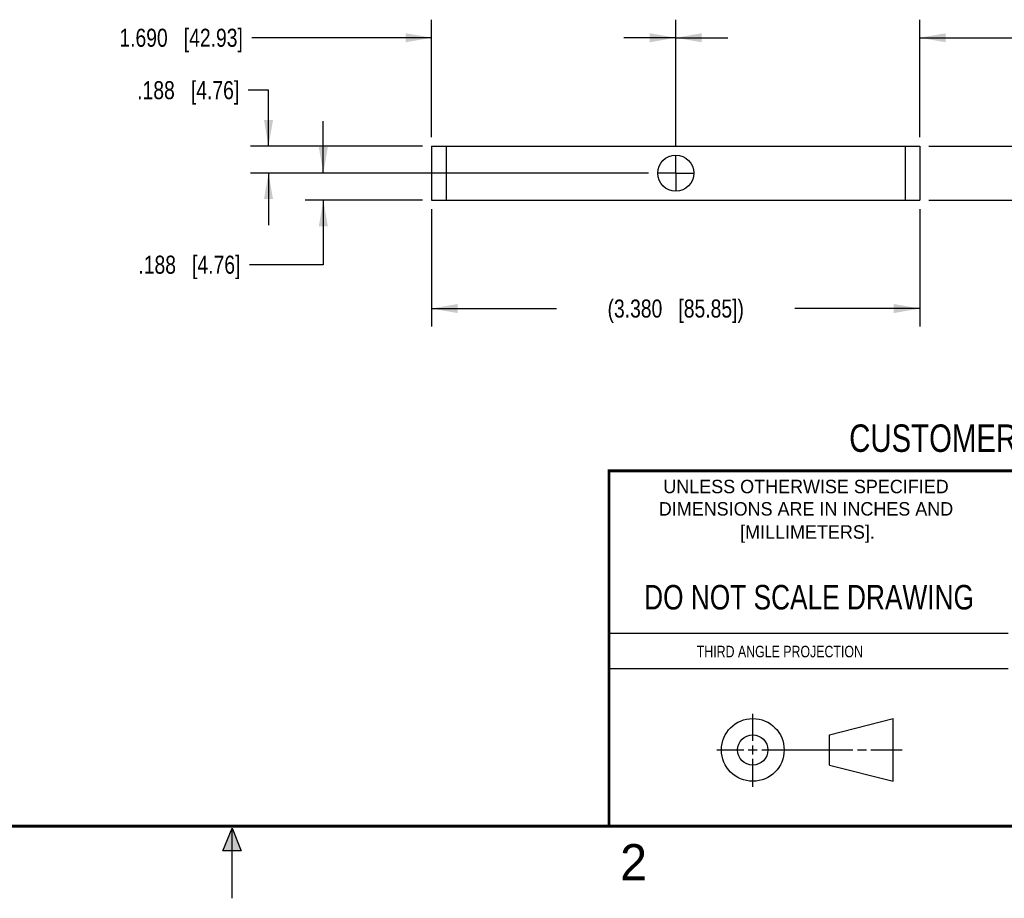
# Model space of a CAD drawing. Header units: inches. Extents: x 0 to 22, y 0 to 17.
# Tile 2 of 9: x 9.5 to 16.3, y 0 to 6.1. Entities that reach past the tile are written whole.
import ezdxf

# ---------------------------------------------------------------- set-up
doc = ezdxf.new("R2010")
doc.units = ezdxf.units.IN
doc.header["$LTSCALE"] = 1.21
doc.header["$MEASUREMENT"] = 0
doc.linetypes.add('CENTER', pattern=[0.6, 0.375, -0.075, 0.075, -0.075])
doc.layers.get('0').update_dxf_attribs({"linetype": 'CONTINUOUS'})
doc.layers.add('DEFAULT_1', color=7, linetype='CENTER')
doc.layers.add('DIMENSIONS', color=7, linetype='CONTINUOUS')
doc.styles.get("Standard").update_dxf_attribs({"font": 'txt', "width": 0.8})
doc.styles.add('TEXTSTYLE_2', font='txt')
doc.dimstyles.new('DIMSTYLE_1', dxfattribs={"dimtxt": 0.125, "dimasz": 0.18, "dimexe": 0.18, "dimexo": 0.0625, "dimgap": 0.09, "dimtad": 0, "dimtih": 1, "dimtoh": 1, "dimdec": 3, "dimzin": 4, "dimdsep": 46, "dimtxsty": 'STANDARD', "dimblk": '_FILLED', "dimblk1": '_FILLED', "dimblk2": '_FILLED', "dimcen": 0.09, "dimadec": 0, "dimazin": 0, "dimtp": 0.01, "dimtm": 0.01, "dimtfac": 1, "dimtdec": 3, "dimtofl": 0, "dimtmove": 0, "dimatfit": 3, "dimldrblk": '_FILLED', "dimfxl": 1, "dimtolj": 1, "dimtzin": 4, "dimarcsym": 0})

# ---------------------------------------------------------------- blocks, each defined once
blk = doc.blocks.new('_FILLED')
at = {"color": 0, "linetype": 'BYBLOCK'}
blk.add_solid([(0, 0), (-1, 0.174), (-1, -0.174)], dxfattribs=at)
blk = doc.blocks.new('*D5')
at = {"layer": 'DIMENSIONS', "color": 2, "linetype": 'CONTINUOUS'}
for p, q in [((12.3822, 4.771), (12.3822, 3.9585)), ((15.7622, 4.771), (15.7622, 3.9585)), ((12.3822, 4.0835), (13.2472, 4.0835)), ((15.7622, 4.0835), (14.8972, 4.0835))]:
    blk.add_line(p, q, dxfattribs=at)
at = {"layer": 'DIMENSIONS', "color": 2, "linetype": 'CONTINUOUS', "xscale": 0.18, "yscale": 0.18, "zscale": 0.18, "rotation": 180}
blk.add_blockref('_FILLED', (12.3822, 4.0835), dxfattribs=at)
at = {"layer": 'DIMENSIONS', "color": 2, "linetype": 'CONTINUOUS', "xscale": 0.18, "yscale": 0.18, "zscale": 0.18}
blk.add_blockref('_FILLED', (15.7622, 4.0835), dxfattribs=at)
at = {"layer": 'DIMENSIONS', "color": 2, "linetype": 'CONTINUOUS', "insert": (14.0722, 4.146), "char_height": 0.125, "width": 1.525, "attachment_point": 2, "line_spacing_factor": 0.9}
blk.add_mtext('(3.380{\\Ftxt.shx;\\W1.000000;\\H0.125000; }[85.85])', dxfattribs=at)
blk = doc.blocks.new('*D6')
at = {"layer": 'DIMENSIONS', "color": 2, "linetype": 'CONTINUOUS'}
for p, q in [((16.5122, 5.2085), (16.5122, 5.6168)), ((16.5122, 5.6168), (16.6324, 5.6168)), ((15.8247, 5.2085), (16.6372, 5.2085)), ((15.8247, 4.8335), (16.6372, 4.8335)), ((16.5122, 4.8335), (16.5122, 4.4735))]:
    blk.add_line(p, q, dxfattribs=at)
at = {"layer": 'DIMENSIONS', "color": 2, "linetype": 'CONTINUOUS', "xscale": 0.18, "yscale": 0.18, "zscale": 0.18}
for p, rotation in [((16.5122, 5.2085), 270), ((16.5122, 4.8335), 90)]:
    blk.add_blockref('_FILLED', p, dxfattribs=dict(at, rotation=rotation))
at = {"layer": 'DIMENSIONS', "color": 2, "linetype": 'CONTINUOUS', "insert": (16.6949, 5.6793), "char_height": 0.125, "width": 1.325, "attachment_point": 1, "line_spacing_factor": 0.9}
blk.add_mtext('(.375{\\Ftxt.shx;\\W1.000000;\\H0.125000; }[9.53])', dxfattribs=at)
blk = doc.blocks.new('*D7')
at = {"layer": 'DIMENSIONS', "color": 2, "linetype": 'CONTINUOUS'}
for p, q in [((12.3822, 5.271), (12.3822, 6.0835)), ((14.0722, 5.2086), (14.0722, 6.0835)), ((12.3822, 5.9585), (11.1375, 5.9585)), ((14.0722, 5.9585), (14.4322, 5.9585))]:
    blk.add_line(p, q, dxfattribs=at)
at = {"layer": 'DIMENSIONS', "color": 2, "linetype": 'CONTINUOUS', "xscale": 0.18, "yscale": 0.18, "zscale": 0.18}
blk.add_blockref('_FILLED', (12.3822, 5.9585), dxfattribs=at)
at = {"layer": 'DIMENSIONS', "color": 2, "linetype": 'CONTINUOUS', "xscale": 0.18, "yscale": 0.18, "zscale": 0.18, "rotation": 180}
blk.add_blockref('_FILLED', (14.0722, 5.9585), dxfattribs=at)
at = {"layer": 'DIMENSIONS', "color": 2, "linetype": 'CONTINUOUS', "insert": (11.075, 6.021), "char_height": 0.125, "width": 1.325, "attachment_point": 3, "line_spacing_factor": 0.9}
blk.add_mtext('1.690{\\Ftxt.shx;\\W1.000000;\\H0.125000; }[42.93]', dxfattribs=at)
blk = doc.blocks.new('*D8')
at = {"layer": 'DIMENSIONS', "color": 2, "linetype": 'CONTINUOUS'}
for p, q in [((14.0722, 5.2086), (14.0722, 6.0835)), ((15.7622, 5.271), (15.7622, 6.0835)), ((14.0722, 5.9585), (13.7122, 5.9585)), ((15.7622, 5.9585), (16.6237, 5.9585))]:
    blk.add_line(p, q, dxfattribs=at)
at = {"layer": 'DIMENSIONS', "color": 2, "linetype": 'CONTINUOUS', "xscale": 0.18, "yscale": 0.18, "zscale": 0.18}
blk.add_blockref('_FILLED', (14.0722, 5.9585), dxfattribs=at)
at = {"layer": 'DIMENSIONS', "color": 2, "linetype": 'CONTINUOUS', "xscale": 0.18, "yscale": 0.18, "zscale": 0.18, "rotation": 180}
blk.add_blockref('_FILLED', (15.7622, 5.9585), dxfattribs=at)
at = {"layer": 'DIMENSIONS', "color": 2, "linetype": 'CONTINUOUS', "insert": (16.6862, 6.021), "char_height": 0.125, "width": 1.325, "attachment_point": 1, "line_spacing_factor": 0.9}
blk.add_mtext('1.690{\\Ftxt.shx;\\W1.000000;\\H0.125000; }[42.93]', dxfattribs=at)
blk = doc.blocks.new('*D9')
at = {"layer": 'DIMENSIONS', "color": 2, "linetype": 'CONTINUOUS'}
for p, q in [((11.6322, 5.021), (11.6322, 5.381)), ((13.8846, 5.021), (11.5072, 5.021)), ((12.3197, 4.8335), (11.5072, 4.8335)), ((11.6322, 4.8335), (11.6322, 4.3872)), ((11.6322, 4.3872), (11.1205, 4.3872))]:
    blk.add_line(p, q, dxfattribs=at)
at = {"layer": 'DIMENSIONS', "color": 2, "linetype": 'CONTINUOUS', "xscale": 0.18, "yscale": 0.18, "zscale": 0.18}
for p, rotation in [((11.6322, 5.021), 270), ((11.6322, 4.8335), 90)]:
    blk.add_blockref('_FILLED', p, dxfattribs=dict(at, rotation=rotation))
at = {"layer": 'DIMENSIONS', "color": 2, "linetype": 'CONTINUOUS', "insert": (11.058, 4.4497), "char_height": 0.125, "width": 1.125, "attachment_point": 3, "line_spacing_factor": 0.9}
blk.add_mtext('.188{\\Ftxt.shx;\\W1.000000;\\H0.125000; }[4.76]', dxfattribs=at)
blk = doc.blocks.new('*D10')
at = {"layer": 'DIMENSIONS', "color": 2, "linetype": 'CONTINUOUS'}
for p, q in [((11.2526, 5.5956), (11.1123, 5.5956)), ((11.2526, 5.2085), (11.2526, 5.5956)), ((12.3197, 5.2085), (11.1276, 5.2085)), ((13.8846, 5.021), (11.1276, 5.021)), ((11.2526, 5.021), (11.2526, 4.661))]:
    blk.add_line(p, q, dxfattribs=at)
at = {"layer": 'DIMENSIONS', "color": 2, "linetype": 'CONTINUOUS', "xscale": 0.18, "yscale": 0.18, "zscale": 0.18}
for p, rotation in [((11.2526, 5.2085), 270), ((11.2526, 5.021), 90)]:
    blk.add_blockref('_FILLED', p, dxfattribs=dict(at, rotation=rotation))
at = {"layer": 'DIMENSIONS', "color": 2, "linetype": 'CONTINUOUS', "insert": (11.0498, 5.6581), "char_height": 0.125, "width": 1.125, "attachment_point": 3, "line_spacing_factor": 0.9}
blk.add_mtext('.188{\\Ftxt.shx;\\W1.000000;\\H0.125000; }[4.76]', dxfattribs=at)

msp = doc.modelspace()

# ---------------------------------------------------------------- hatches: boundary and pattern name
at = {"linetype": 'CONTINUOUS'}
msp.add_hatch(color=2, dxfattribs=at).paths.add_polyline_path([(10.9375, 0.3287), (11, 0.485), (11.0625, 0.3287)])

# ---------------------------------------------------------------- linework, layer by layer
at = {"color": 7, "linetype": 'CONTINUOUS'}
for p, q in [((12.3822, 5.2085), (12.3822, 4.8335)), ((12.3822, 5.2085), (15.7622, 5.2085)), ((12.4822, 5.2085), (12.4822, 4.8335)), ((15.6622, 4.8335), (15.6622, 5.2085)), ((15.7622, 5.2085), (15.7622, 4.8335)), ((12.3822, 4.8335), (15.7622, 4.8335)), ((15.1374, 1.132), (15.5769, 1.2447)), ((15.5769, 0.8105), (15.5769, 1.2447)), ((15.1374, 0.9219), (15.1374, 1.132)), ((15.1374, 0.9219), (15.5769, 0.8105))]:
    msp.add_line(p, q, dxfattribs=at)
at = {"color": 2, "linetype": 'CONTINUOUS'}
for p, q in [((13.61, 1.835), (16.375, 1.835)), ((16.375, 1.5888), (13.61, 1.5888)), ((14.6059, 1.0901), (14.6059, 1.2769)), ((14.3557, 1.0276), (14.5434, 1.0276)), ((14.5747, 1.0276), (14.6372, 1.0276)), ((14.6059, 0.9964), (14.6059, 1.0589)), ((14.6684, 1.0276), (15.2987, 1.0276)), ((15.3299, 1.0276), (15.3924, 1.0276)), ((15.4237, 1.0276), (15.6394, 1.0276)), ((14.6059, 0.7723), (14.6059, 0.9651)), ((10.9375, 0.3287), (11, 0.485)), ((11, 0.485), (11.0625, 0.3287)), ((11, 0), (11, 0.485)), ((11.0625, 0.3287), (10.9375, 0.3287))]:
    msp.add_line(p, q, dxfattribs=at)
at = {"color": 7, "linetype": 'CONTINUOUS', "const_width": 0.02}
for points in [[(13.6, 2.9595), (21.5, 2.96)], [(13.61, 0.5), (13.61, 2.96)], [(0.5, 0.5), (21.5, 0.5)]]:
    msp.add_lwpolyline(points, dxfattribs=at)
at = {"color": 7, "linetype": 'CONTINUOUS'}
for centre, radius in [((14.0722, 5.021), 0.125), ((14.6059, 1.0276), 0.2171), ((14.6054, 1.0269), 0.105)]:
    msp.add_circle(centre, radius, dxfattribs=at)
at = {"layer": 'DEFAULT_1', "color": 7, "linetype": 'CENTER'}
for q in [(14.0722, 5.1461), (13.9471, 5.021), (14.0722, 4.8959), (14.1973, 5.021)]:
    msp.add_line((14.0722, 5.021), q, dxfattribs=at)

# ---------------------------------------------------------------- texts
at = {"color": 7, "linetype": 'CONTINUOUS', "attachment_point": 2, "line_spacing_factor": 0.9}
for s, insert, char_height, width in [('CUSTOMER DRAWING', (16.3742, 3.2811), 0.19, 2.432), ('DO NOT SCALE DRAWING', (14.9953, 2.1698), 0.17, 2.72)]:
    msp.add_mtext(s, dxfattribs=dict(at, insert=insert, char_height=char_height, width=width))
at = {"color": 2, "linetype": 'CONTINUOUS', "line_spacing_factor": 0.9, "style": 'TEXTSTYLE_2'}
for s, insert, char_height, width, attachment_point in [('UNLESS OTHERWISE SPECIFIED', (14.9742, 2.8979), 0.093, 2.418, 2), ('DIMENSIONS ARE IN INCHES AND', (14.9742, 2.7431), 0.093, 2.604, 2), ('[MILLIMETERS].', (14.9844, 2.5829), 0.093, 1.302, 2), ('2', (13.6875, 0.375), 0.25, 0.25, 1)]:
    msp.add_mtext(s, dxfattribs=dict(at, insert=insert, char_height=char_height, width=width, attachment_point=attachment_point))
at = {"color": 2, "linetype": 'CONTINUOUS', "insert": (14.2178, 1.7486), "char_height": 0.08, "width": 1.408, "attachment_point": 1, "line_spacing_factor": 0.9}
msp.add_mtext('THIRD ANGLE PROJECTION', dxfattribs=at)

# ---------------------------------------------------------------- dimensions: what is measured, and where the dimension line sits
at = {"layer": 'DIMENSIONS', "color": 2, "linetype": 'CONTINUOUS'}
for base, p1, p2, picture, middle in [((14.0722, 5.9585), (12.3822, 5.271), (14.0722, 5.2086), '*D7', (10.1125, 5.9585)), ((15.7622, 5.9585), (14.0722, 5.2086), (15.7622, 5.271), '*D8', (17.3487, 5.9585))]:
    dim = msp.add_linear_dim(base=base, p1=p1, p2=p2, dimstyle='DIMSTYLE_1', dxfattribs=at)
    dim.commit()
    dim.dimension.update_dxf_attribs({"geometry": picture, "text_midpoint": middle, "dimtype": 160})
for base, p1, angle, picture, middle in [((11.2526498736, 5.0210463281), (12.3197178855, 5.2085463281), 270, '*D10', (10.2373345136, 5.5955790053)), ((11.6322178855, 5.0210463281), (12.3197178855, 4.8335463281), 90, '*D9', (10.2455079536, 4.3871691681))]:
    dim = msp.add_linear_dim(base=base, p1=p1, p2=(13.8846178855, 5.0210463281), angle=angle, dimstyle='DIMSTYLE_1', dxfattribs=at)
    dim.commit()
    dim.dimension.update_dxf_attribs({"geometry": picture, "text_midpoint": middle, "dimtype": 160})
dim = msp.add_linear_dim(base=(16.5122, 5.2085), p1=(15.8247, 4.8335), p2=(15.8247, 5.2085), angle=90, text='(<>)', dimstyle='DIMSTYLE_1', dxfattribs=at)
dim.commit()
dim.dimension.update_dxf_attribs({"geometry": '*D6', "text_midpoint": (17.3574, 5.6168), "dimtype": 160})
dim = msp.add_linear_dim(base=(15.7622, 4.0835), p1=(12.3822, 4.771), p2=(15.7622, 4.771), text='(<>)', dimstyle='DIMSTYLE_1', dxfattribs=at)
dim.commit()
dim.dimension.update_dxf_attribs({"geometry": '*D5', "text_midpoint": (13.9722, 4.0835), "dimtype": 160})

doc.saveas('drawing.dxf')
